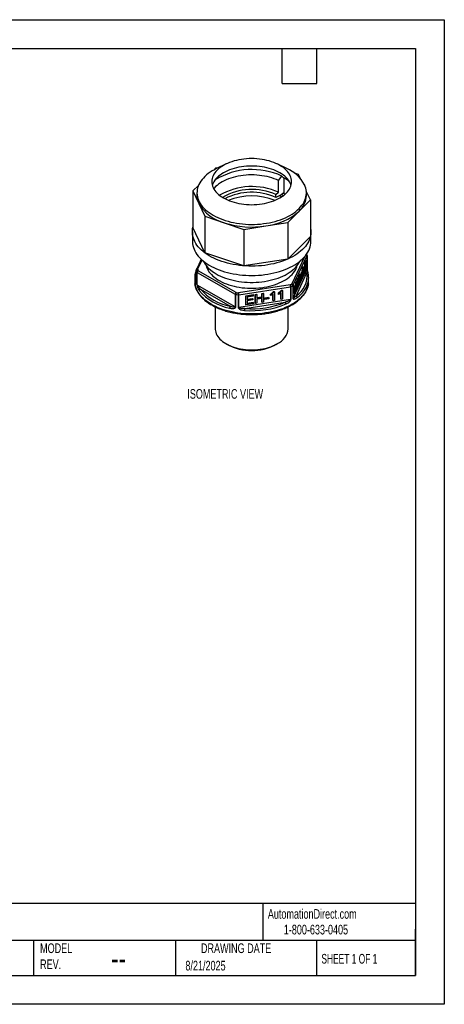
# Model space of a CAD drawing. Header units: millimetres. Extents: x 0 to 279, y 0 to 216.
# Tile 2 of 2: x 186 to 279, y 0 to 216. Entities that reach past the tile are written whole.
import ezdxf

# ---------------------------------------------------------------- set-up
doc = ezdxf.new("R2010")
doc.units = ezdxf.units.MM
doc.layers.add('DIMENSIONS', color=140, linetype='Continuous', lineweight=25)
doc.layers.add('TEXT', color=140, linetype='Continuous', lineweight=25)
doc.styles.add('SLDTEXTSTYLE0', font='TXT', dxfattribs={"width": 0.7})
doc.styles.add('SLDTEXTSTYLE1', font='TXT', dxfattribs={"width": 0.65})

msp = doc.modelspace()

# ---------------------------------------------------------------- linework, layer by layer
at = {"color": 7, "linetype": 'Continuous'}
for p, q in [((0, 215.9), (279.4, 215.9)), ((279.4, 215.9), (279.4, 0)), ((279.4, 0), (0, 0))]:
    msp.add_line(p, q, dxfattribs=at)
for p, q in [((231.52, 184.26), (229.43, 183.24)), ((244.86, 183.24), (242.77, 184.26)), ((229.24, 183.31), (228.89, 182.96)), ((229.74, 183.39), (229.24, 183.31)), ((243.05, 180.63), (243.74, 181.62)), ((244.17, 181.19), (243.74, 181.62)), ((247.45, 181.93), (246.57, 182.22)), ((247.85, 181.07), (247.45, 181.93)), ((225.48, 179.55), (224.27, 178.34)), ((243.05, 178.05), (243.05, 180.63)), ((244.17, 181.19), (244.17, 177.93)), ((224.27, 178.34), (224.27, 170.34)), ((224.27, 178.34), (225.55, 175.57)), ((225.14, 177.94), (225.14, 177.37)), ((242.48, 177.55), (243.05, 178.05)), ((242.48, 176.94), (242.48, 177.55)), ((243.59, 177.53), (242.48, 176.94)), ((244.17, 177.93), (243.59, 177.53)), ((250.02, 176.39), (249.13, 178.32)), ((249.14, 177.37), (249.14, 177.94)), ((225.55, 175.57), (226.84, 172.8)), ((247.54, 173.9), (250.02, 176.39)), ((250.02, 176.39), (250.02, 168.39)), ((226.84, 172.8), (226.84, 164.8)), ((226.84, 172.8), (231.14, 171.37)), ((245.05, 171.42), (247.54, 173.9)), ((231.14, 171.37), (235.45, 169.93)), ((235.45, 169.93), (240.25, 170.67)), ((240.25, 170.67), (245.05, 171.42)), ((245.05, 171.42), (245.05, 163.42)), ((224.14, 169.36), (224.14, 167.32)), ((226.84, 164.8), (224.27, 170.34)), ((235.45, 169.93), (235.45, 161.93)), ((250.14, 167.32), (250.14, 169.36)), ((250.02, 168.39), (245.05, 163.42)), ((235.45, 161.93), (226.84, 164.8)), ((246.25, 157.68), (249.29, 164.21)), ((249.27, 164.37), (249.2, 164.53)), ((249.29, 164.21), (249.29, 163.15)), ((249.3, 162.34), (249.3, 164.26)), ((226.1, 163.37), (225.02, 161.04)), ((225.29, 161.16), (226.25, 163.23)), ((245.05, 163.42), (235.45, 161.93)), ((248.72, 163.91), (245.96, 157.96)), ((248.79, 161.68), (248.84, 162.63)), ((248.84, 162.63), (249.09, 163.18)), ((248.84, 162.63), (249.03, 162.6)), ((248.98, 161.65), (249.03, 162.6)), ((249.03, 162.6), (249.29, 163.15)), ((249.08, 162.52), (249.05, 162.02)), ((249.07, 162.34), (249.15, 162.33)), ((249.29, 162.96), (249.08, 162.52)), ((249.25, 162.44), (249.08, 162.47)), ((249.09, 163.18), (249.29, 163.15)), ((249.09, 162.01), (249.25, 161.99)), ((249.29, 163.15), (249.29, 162.96)), ((249.29, 162.96), (249.29, 162.38)), ((224.99, 160.92), (224.99, 158.14)), ((225, 158.1), (225, 160.88)), ((225.15, 160.56), (225.15, 157.79)), ((225.22, 160.49), (233.51, 155.7)), ((225.22, 157.71), (225.22, 160.49)), ((233.72, 156.07), (225.43, 160.86)), ((248.72, 160.22), (246.25, 154.9)), ((246.87, 155.31), (249.25, 160.44)), ((247.59, 159.97), (247.79, 159.95)), ((247.88, 160.06), (247.68, 160.09)), ((247.84, 160.06), (247.88, 160.13)), ((247.93, 159.86), (247.87, 159.7)), ((247.88, 160.13), (248.07, 160.1)), ((247.92, 159.94), (247.99, 159.93)), ((247.99, 160.11), (248.05, 160.51)), ((247.99, 159.93), (248.07, 160.1)), ((248.12, 159.63), (247.99, 159.93)), ((248.05, 160.51), (248.13, 160.67)), ((248.05, 160.51), (248.25, 160.48)), ((248.07, 160.1), (248.13, 159.95)), ((248.08, 160.08), (248.18, 160.06)), ((248.13, 160.67), (248.32, 160.64)), ((248.18, 160.06), (248.25, 160.48)), ((248.32, 160.64), (248.19, 159.8)), ((248.19, 159.8), (248.33, 159.48)), ((248.22, 160.73), (248.22, 160.92)), ((248.22, 160.92), (248.41, 160.89)), ((248.22, 160.73), (248.41, 160.7)), ((248.25, 160.48), (248.32, 160.64)), ((248.35, 159.97), (248.35, 160.71)), ((248.35, 159.97), (248.54, 159.94)), ((248.37, 161.65), (248.41, 161.74)), ((248.37, 161.65), (248.56, 161.62)), ((248.41, 161.74), (248.61, 161.71)), ((248.41, 160.7), (248.41, 160.89)), ((248.54, 159.94), (248.54, 161.21)), ((248.61, 160.07), (248.54, 159.94)), ((248.56, 161.62), (248.61, 161.71)), ((248.61, 161.71), (248.61, 160.07)), ((248.61, 160.75), (248.68, 160.91)), ((248.61, 160.53), (248.61, 160.75)), ((248.61, 160.75), (248.8, 160.72)), ((248.61, 160.53), (248.8, 160.5)), ((248.62, 160.23), (248.61, 160.28)), ((248.61, 160.28), (248.8, 160.25)), ((248.62, 160.23), (248.82, 160.2)), ((248.68, 160.91), (248.87, 160.88)), ((248.78, 161.31), (248.84, 161.47)), ((248.78, 161.31), (248.97, 161.28)), ((248.79, 161.68), (248.98, 161.65)), ((248.8, 160.72), (248.87, 160.88)), ((248.8, 160.5), (248.8, 160.72)), ((248.84, 160.57), (248.8, 160.5)), ((248.82, 160.2), (248.8, 160.25)), ((248.84, 161.47), (249.04, 161.45)), ((248.84, 161.09), (249.03, 161.06)), ((249.29, 161.44), (248.87, 160.54)), ((248.87, 160.88), (248.87, 160.65)), ((248.97, 161.28), (249.04, 161.45)), ((249.04, 161.76), (248.98, 161.65)), ((249.04, 161.36), (249.14, 161.35)), ((249.29, 161.8), (249.29, 161.44)), ((249.3, 161.48), (249.3, 161.87)), ((224.64, 159.32), (224.64, 158.59)), ((224.69, 158.7), (224.74, 158.42)), ((233.51, 152.93), (225.22, 157.71)), ((245.58, 157.74), (234.25, 155.99)), ((246.25, 154.9), (246.25, 157.68)), ((246.43, 157.46), (246.53, 157.68)), ((246.53, 157.68), (246.72, 157.65)), ((246.62, 157.43), (246.72, 157.65)), ((246.72, 157.65), (246.85, 156.76)), ((246.75, 157.45), (246.83, 158.33)), ((246.83, 158.33), (246.92, 158.53)), ((246.83, 158.33), (247.02, 158.3)), ((246.9, 156.89), (247.02, 158.3)), ((247.05, 158.09), (246.9, 156.4)), ((246.92, 158.53), (247.12, 158.5)), ((247.02, 158.3), (247.12, 158.5)), ((247.05, 156.72), (247.05, 158.09)), ((247.12, 158.5), (247.12, 156.86)), ((247.12, 158.4), (247.25, 158.38)), ((247.12, 158.21), (247.25, 158.19)), ((247.18, 157.45), (247.18, 158.2)), ((247.21, 159.14), (247.25, 159.23)), ((247.21, 159.14), (247.4, 159.11)), ((247.25, 159.23), (247.44, 159.2)), ((247.25, 158.19), (247.25, 158.38)), ((247.38, 157.42), (247.38, 158.7)), ((247.4, 159.11), (247.44, 159.2)), ((247.43, 159.2), (247.46, 159.51)), ((247.44, 159.2), (247.44, 157.56)), ((247.44, 158.69), (247.6, 158.67)), ((247.46, 159.51), (247.66, 159.48)), ((247.49, 158.18), (247.68, 158.15)), ((247.69, 159.39), (247.79, 159.37)), ((247.69, 158.44), (247.78, 158.43)), ((247.88, 159.47), (247.71, 159.5)), ((247.73, 159.04), (247.88, 159.02)), ((247.76, 159.72), (247.87, 159.7)), ((247.92, 159.66), (247.89, 159.75)), ((247.89, 159.45), (247.92, 159.66)), ((247.9, 158.74), (247.98, 158.72)), ((247.92, 159.66), (248.12, 159.63)), ((247.98, 158.72), (248.12, 159.63)), ((248.06, 158.89), (247.98, 158.72)), ((248.16, 159.56), (248.06, 158.89)), ((248.12, 159.33), (248.25, 159.31)), ((248.15, 159.52), (248.18, 159.51)), ((248.18, 159.51), (248.16, 159.56)), ((248.25, 159.31), (248.18, 159.51)), ((248.33, 159.48), (248.25, 159.31)), ((249.64, 158.59), (249.64, 159.32)), ((225.9, 156.83), (232.41, 153.08)), ((233.51, 155.7), (233.51, 152.93)), ((233.64, 152.88), (233.64, 155.66)), ((234.18, 155.58), (234.18, 152.8)), ((234.33, 155.58), (245.65, 157.33)), ((234.33, 152.8), (234.33, 155.58)), ((235.84, 155.36), (237.45, 155.61)), ((235.89, 155.25), (237.5, 155.5)), ((237.45, 155.61), (237.5, 155.5)), ((237.5, 155.5), (237.5, 155.27)), ((237.92, 155.68), (238.21, 155.72)), ((237.92, 153.8), (237.92, 155.68)), ((237.92, 155.68), (237.97, 155.57)), ((237.97, 155.57), (238.26, 155.61)), ((237.97, 153.69), (237.97, 155.57)), ((238.21, 155.72), (238.26, 155.61)), ((238.26, 155.61), (238.26, 154.84)), ((239.36, 155.9), (239.66, 155.95)), ((239.36, 155.13), (239.36, 155.9)), ((239.36, 155.9), (239.41, 155.79)), ((239.41, 155.79), (239.71, 155.84)), ((239.41, 155.02), (239.41, 155.79)), ((239.66, 155.95), (239.71, 155.84)), ((239.71, 155.84), (239.71, 153.96)), ((241.28, 155.51), (241.28, 155.74)), ((241.28, 155.74), (241.33, 155.62)), ((241.28, 155.51), (241.33, 155.4)), ((241.33, 155.4), (241.33, 155.62)), ((241.82, 154.41), (241.82, 155.72)), ((241.87, 154.29), (241.87, 155.76)), ((241.92, 156.31), (242.09, 156.33)), ((241.92, 156.31), (241.97, 156.19)), ((241.97, 156.19), (242.15, 156.22)), ((242.09, 156.33), (242.15, 156.22)), ((242.15, 156.22), (242.15, 154.34)), ((243, 155.78), (243, 156)), ((243, 156), (243.05, 155.89)), ((243, 155.78), (243.05, 155.67)), ((243.05, 155.67), (243.05, 155.89)), ((243.55, 154.67), (243.55, 155.99)), ((243.6, 154.56), (243.6, 156.03)), ((243.64, 156.57), (243.82, 156.6)), ((243.64, 156.57), (243.7, 156.46)), ((243.7, 156.46), (243.87, 156.49)), ((243.82, 156.6), (243.87, 156.49)), ((243.87, 156.49), (243.87, 154.6)), ((245.65, 157.33), (245.65, 154.55)), ((245.78, 154.59), (245.78, 157.37)), ((246.18, 157.6), (246.18, 154.82)), ((246.43, 155.83), (246.43, 157.46)), ((246.43, 157.46), (246.62, 157.43)), ((246.43, 155.83), (246.62, 155.8)), ((246.62, 155.8), (246.62, 157.43)), ((246.69, 155.94), (246.62, 155.8)), ((246.84, 156.26), (246.69, 157.33)), ((246.69, 157.33), (246.69, 155.94)), ((246.69, 156.29), (246.84, 156.26)), ((246.83, 156.91), (246.9, 156.89)), ((246.9, 156.4), (246.84, 156.26)), ((246.93, 156.74), (247.05, 156.72)), ((247.12, 156.86), (247.05, 156.72)), ((247.18, 157.45), (247.38, 157.42)), ((247.44, 157.56), (247.38, 157.42)), ((245.65, 154.55), (234.33, 152.8)), ((235.63, 152.58), (244.51, 153.95)), ((235.84, 153.48), (235.84, 155.36)), ((235.84, 155.36), (235.89, 155.25)), ((235.84, 153.48), (235.89, 153.37)), ((235.89, 153.37), (235.89, 155.25)), ((237.55, 153.63), (235.89, 153.37)), ((237.5, 155.27), (236.19, 155.07)), ((236.19, 155.07), (236.19, 154.5)), ((236.19, 154.62), (237.36, 154.8)), ((236.19, 154.5), (237.42, 154.69)), ((237.42, 154.46), (236.19, 154.27)), ((236.19, 154.27), (236.19, 153.64)), ((236.19, 153.76), (237.5, 153.96)), ((236.19, 153.64), (237.55, 153.85)), ((237.36, 154.8), (237.42, 154.69)), ((237.42, 154.69), (237.42, 154.46)), ((237.5, 153.96), (237.55, 153.85)), ((237.55, 153.85), (237.55, 153.63)), ((237.92, 153.8), (237.97, 153.69)), ((238.26, 153.74), (237.97, 153.69)), ((238.26, 154.96), (239.36, 155.13)), ((238.26, 154.84), (239.41, 155.02)), ((239.41, 154.8), (238.26, 154.62)), ((238.26, 154.62), (238.26, 153.74)), ((239.36, 155.13), (239.41, 155.02)), ((239.36, 154.02), (239.36, 154.79)), ((239.36, 154.02), (239.41, 153.91)), ((239.41, 153.91), (239.41, 154.8)), ((239.71, 153.96), (239.41, 153.91)), ((240, 154.92), (240.84, 155.05)), ((240, 154.69), (240, 154.92)), ((240, 154.92), (240.05, 154.81)), ((240, 154.69), (240.05, 154.58)), ((240.05, 154.81), (240.89, 154.94)), ((240.05, 154.58), (240.05, 154.81)), ((240.89, 154.71), (240.05, 154.58)), ((240.84, 155.05), (240.89, 154.94)), ((240.89, 154.94), (240.89, 154.71)), ((241.82, 154.41), (241.87, 154.29)), ((242.15, 154.34), (241.87, 154.29)), ((243.55, 154.67), (243.6, 154.56)), ((243.87, 154.6), (243.6, 154.56)), ((229.14, 152.94), (229.14, 148.13)), ((245.14, 148.13), (245.14, 152.93)), ((231.49, 144.87), (231.84, 144.66)), ((242.45, 144.66), (242.8, 144.87))]:
    msp.add_line(p, q)
at = {"flags": 128}
for points in [[(245.6, 181.69), (245.43, 182.01), (245.23, 182.32), (244.99, 182.62), (244.72, 182.91), (244.42, 183.19), (244.09, 183.46), (243.72, 183.72), (243.33, 183.96), (242.91, 184.19), (242.47, 184.39), (242.01, 184.59), (241.52, 184.76), (241.01, 184.92), (240.49, 185.05), (239.96, 185.17), (239.41, 185.27), (238.85, 185.34), (238.29, 185.4), (237.72, 185.43), (237.14, 185.44), (236.57, 185.43), (236, 185.4), (235.44, 185.34), (234.88, 185.27), (234.33, 185.17), (233.8, 185.05), (233.27, 184.92), (232.77, 184.76), (232.28, 184.59), (231.82, 184.39), (231.38, 184.19), (230.96, 183.96), (230.57, 183.72), (230.2, 183.46), (229.87, 183.19), (229.57, 182.91), (229.3, 182.62), (229.06, 182.32), (228.86, 182.01), (228.69, 181.69), (228.56, 181.37), (228.47, 181.05), (228.41, 180.72), (228.39, 180.39), (228.41, 180.06), (228.47, 179.73), (228.56, 179.4), (228.69, 179.08), (228.86, 178.76), (229.06, 178.45), (229.3, 178.15), (229.57, 177.86), (229.87, 177.58), (230.2, 177.31), (230.57, 177.06), (230.96, 176.82), (231.38, 176.59), (231.82, 176.38), (232.28, 176.19), (232.77, 176.01), (233.27, 175.86), (233.8, 175.72), (234.33, 175.6), (234.88, 175.51), (235.44, 175.43), (236, 175.38), (236.57, 175.35), (237.14, 175.34), (237.72, 175.35), (238.29, 175.38), (238.85, 175.43), (239.41, 175.51), (239.96, 175.6), (240.49, 175.72), (241.01, 175.86), (241.52, 176.01), (242.01, 176.19), (242.47, 176.38), (242.91, 176.59), (243.33, 176.82), (243.72, 177.06), (244.09, 177.31), (244.42, 177.58), (244.72, 177.86), (244.99, 178.15), (245.23, 178.45), (245.43, 178.76), (245.6, 179.08), (245.73, 179.4), (245.82, 179.73), (245.88, 180.06), (245.89, 180.39), (245.88, 180.72), (245.82, 181.05), (245.73, 181.37), (245.6, 181.69)], [(245.6, 180.06), (245.43, 180.38), (245.23, 180.69), (244.99, 180.99), (244.72, 181.28), (244.42, 181.56), (244.09, 181.83), (243.72, 182.08), (243.33, 182.33), (242.91, 182.55), (242.47, 182.76), (242.01, 182.95), (241.52, 183.13), (241.01, 183.28), (240.49, 183.42), (239.96, 183.54), (239.41, 183.63), (238.85, 183.71), (238.29, 183.76), (237.72, 183.79), (237.14, 183.81), (236.57, 183.79), (236, 183.76), (235.44, 183.71), (234.88, 183.63), (234.33, 183.54), (233.8, 183.42), (233.27, 183.28), (232.77, 183.13), (232.28, 182.95), (231.82, 182.76), (231.38, 182.55), (230.96, 182.33), (230.57, 182.08), (230.2, 181.83), (229.87, 181.56), (229.57, 181.28), (229.3, 180.99), (229.06, 180.69), (228.86, 180.38), (228.69, 180.06), (228.56, 179.74), (228.51, 179.57)], [(229.43, 183.24), (228.98, 183.01), (228.5, 182.74), (228.05, 182.46), (227.63, 182.16), (227.24, 181.85), (226.88, 181.53), (226.55, 181.19), (226.25, 180.85), (225.99, 180.49), (225.76, 180.13), (225.57, 179.76), (225.41, 179.39), (225.29, 179.01), (225.2, 178.63), (225.16, 178.24), (225.15, 177.86), (225.17, 177.47), (225.24, 177.09), (225.34, 176.71), (225.47, 176.33), (225.64, 175.96), (225.85, 175.59), (226.1, 175.23), (226.37, 174.88), (226.68, 174.54), (227.03, 174.21), (227.4, 173.89), (227.81, 173.59), (228.24, 173.3), (228.7, 173.02), (229.19, 172.75), (229.7, 172.51), (230.23, 172.28), (230.79, 172.06), (231.36, 171.87), (231.96, 171.69), (232.57, 171.53), (233.19, 171.4), (233.82, 171.28), (234.47, 171.18), (235.13, 171.11), (235.79, 171.05), (236.45, 171.02), (237.12, 171.01), (237.78, 171.02), (238.45, 171.05), (239.11, 171.1), (239.76, 171.18), (240.41, 171.27), (241.05, 171.39), (241.67, 171.52), (242.28, 171.68), (242.88, 171.85), (243.46, 172.05), (244.01, 172.26), (244.55, 172.49), (245.06, 172.73), (245.55, 172.99), (246.01, 173.27), (246.45, 173.56), (246.86, 173.87), (247.23, 174.19), (247.58, 174.52), (247.89, 174.86), (248.17, 175.21), (248.42, 175.56), (248.63, 175.93), (248.8, 176.3), (248.94, 176.68), (249.05, 177.06), (249.11, 177.44), (249.14, 177.83), (249.14, 178.21), (249.09, 178.59), (249.01, 178.98), (248.89, 179.36), (248.74, 179.73), (248.74, 179.73)], [(243.05, 180.63), (242.58, 180.84), (242.1, 181.03), (241.59, 181.21), (241.07, 181.36), (240.52, 181.49), (239.97, 181.61), (239.4, 181.7), (238.83, 181.77), (238.25, 181.82), (237.66, 181.85), (237.07, 181.86), (236.48, 181.85), (235.9, 181.81), (235.31, 181.76), (234.74, 181.68), (234.18, 181.58), (233.63, 181.46), (233.09, 181.32), (232.57, 181.16), (232.07, 180.99), (231.58, 180.79), (231.13, 180.58), (230.69, 180.35), (230.28, 180.1), (229.9, 179.84), (229.55, 179.57), (229.23, 179.29), (228.94, 178.99), (228.81, 178.84)], [(245.78, 179.57), (245.73, 179.74), (245.6, 180.06)], [(243.7, 177.04), (243.25, 177.27), (243.17, 177.3)], [(244.06, 177.29), (243.88, 177.39), (243.59, 177.53)], [(243.65, 177.57), (244.06, 177.36), (244.12, 177.33)], [(244.1, 177.88), (244.24, 177.81), (244.52, 177.67)], [(250.02, 170.39), (250.08, 170.12), (250.13, 169.72), (250.14, 169.31), (250.12, 168.91), (250.06, 168.51), (249.96, 168.11), (249.83, 167.72), (249.66, 167.32), (249.45, 166.94), (249.2, 166.56), (248.93, 166.19), (248.62, 165.83), (248.27, 165.48), (247.89, 165.14), (247.49, 164.82), (247.05, 164.5), (246.58, 164.2), (246.09, 163.92), (245.57, 163.65), (245.02, 163.39), (244.46, 163.16), (243.87, 162.94), (243.26, 162.74), (242.64, 162.56), (242, 162.4), (241.34, 162.26), (240.68, 162.14), (240, 162.04), (239.32, 161.96), (238.63, 161.91), (237.93, 161.87), (237.23, 161.86), (236.53, 161.87), (235.84, 161.9), (235.15, 161.95), (234.46, 162.02), (233.78, 162.12), (233.11, 162.23), (232.45, 162.37), (231.81, 162.52), (231.18, 162.7), (230.57, 162.89), (229.98, 163.1), (229.41, 163.33), (228.86, 163.58), (228.33, 163.85), (227.83, 164.13), (227.36, 164.43), (226.91, 164.74), (226.5, 165.06), (226.11, 165.4), (225.76, 165.74), (225.44, 166.1), (225.15, 166.47), (224.9, 166.84), (224.68, 167.23), (224.5, 167.62), (224.36, 168.01), (224.25, 168.41), (224.18, 168.81), (224.15, 169.21), (224.15, 169.62), (224.19, 170.02), (224.27, 170.39)], [(224.14, 167.32), (224.15, 167.17), (224.18, 166.77), (224.25, 166.37), (224.36, 165.97), (224.5, 165.58), (224.68, 165.19), (224.9, 164.8), (225.15, 164.43), (225.44, 164.06), (225.76, 163.7), (226.11, 163.35), (226.5, 163.02), (226.91, 162.69), (227.36, 162.38), (227.83, 162.09), (228.33, 161.81), (228.86, 161.54), (229.41, 161.29), (229.98, 161.06), (230.57, 160.85), (231.18, 160.65), (231.81, 160.48), (232.45, 160.32), (233.11, 160.19), (233.78, 160.07), (234.46, 159.98), (235.15, 159.91), (235.84, 159.86), (236.53, 159.83), (237.23, 159.82), (237.93, 159.83), (238.63, 159.87), (239.32, 159.92), (240, 160), (240.68, 160.1), (241.34, 160.22), (242, 160.36), (242.64, 160.52), (243.26, 160.7), (243.87, 160.9), (244.46, 161.12), (245.02, 161.35), (245.57, 161.61), (246.09, 161.88), (246.58, 162.16), (247.05, 162.46), (247.49, 162.77), (247.89, 163.1), (248.27, 163.44), (248.62, 163.79), (248.93, 164.15), (249.2, 164.52), (249.45, 164.9), (249.66, 165.28), (249.83, 165.67), (249.96, 166.07), (250.06, 166.47), (250.12, 166.87), (250.14, 167.27), (250.14, 167.32)], [(226.53, 162.99), (226.7, 162.66), (226.92, 162.32), (227.18, 161.98), (227.46, 161.65), (227.78, 161.33), (228.13, 161.02), (228.52, 160.72), (228.93, 160.44), (229.37, 160.17), (229.83, 159.92), (230.32, 159.68), (230.84, 159.46), (231.37, 159.26), (231.92, 159.07), (232.5, 158.91), (233.08, 158.76), (233.68, 158.63), (234.3, 158.53), (234.92, 158.44), (235.55, 158.38), (236.19, 158.34), (236.82, 158.31), (237.46, 158.31), (238.1, 158.34), (238.74, 158.38), (239.37, 158.44), (239.99, 158.53), (240.6, 158.63), (241.21, 158.76), (241.79, 158.91), (242.37, 159.07), (242.92, 159.26), (243.45, 159.46), (243.97, 159.68), (244.46, 159.92), (244.92, 160.17), (245.36, 160.44), (245.77, 160.72), (246.16, 161.02), (246.51, 161.33), (246.83, 161.65), (247.11, 161.98), (247.37, 162.32), (247.59, 162.66), (247.76, 162.99)], [(227.14, 162.02), (227.25, 161.67), (227.39, 161.32)], [(227.39, 161.32), (227.57, 160.98), (227.78, 160.65), (228.03, 160.32), (228.31, 160.01), (228.62, 159.7), (228.97, 159.41), (229.35, 159.13), (229.75, 158.86), (230.19, 158.61), (230.65, 158.37), (231.13, 158.15), (231.64, 157.95), (232.16, 157.76), (232.71, 157.59), (233.27, 157.45), (233.84, 157.32), (234.43, 157.22), (235.03, 157.13), (235.64, 157.07), (236.25, 157.02), (236.86, 157), (237.48, 157), (238.09, 157.03), (238.7, 157.07), (239.31, 157.14), (239.91, 157.22), (240.49, 157.33), (241.07, 157.46), (241.63, 157.61), (242.17, 157.77), (242.7, 157.96), (243.2, 158.17), (243.68, 158.39), (244.14, 158.63), (244.57, 158.88), (244.97, 159.15), (245.35, 159.43), (245.69, 159.73), (246.01, 160.03), (246.28, 160.35), (246.53, 160.68), (246.74, 161.01), (246.91, 161.35), (247.05, 161.7), (247.15, 162.02)], [(249.54, 160.28), (249.54, 160.27), (249.54, 160.26)], [(249.6, 157.97), (249.55, 157.72), (249.45, 157.33), (249.32, 156.94), (249.14, 156.56), (248.93, 156.18), (248.69, 155.82), (248.41, 155.46), (248.1, 155.11), (247.75, 154.77), (247.37, 154.44), (246.97, 154.12), (246.53, 153.82), (246.06, 153.53), (245.57, 153.26), (245.06, 153), (244.52, 152.76), (243.95, 152.53), (243.37, 152.33), (242.77, 152.14), (242.15, 151.97), (241.52, 151.83), (240.87, 151.7), (240.21, 151.59), (239.55, 151.5), (238.88, 151.44), (238.2, 151.4), (237.51, 151.37), (236.83, 151.37), (236.15, 151.39), (235.47, 151.43), (234.8, 151.5), (234.13, 151.58), (233.47, 151.69), (232.83, 151.81), (232.19, 151.96), (231.57, 152.13), (230.97, 152.31), (230.38, 152.52), (229.82, 152.74), (229.28, 152.98), (228.76, 153.23), (228.27, 153.51), (227.8, 153.79), (227.36, 154.1), (226.95, 154.41), (226.57, 154.74), (226.22, 155.08), (225.91, 155.43), (225.62, 155.79), (225.38, 156.15), (225.16, 156.53), (224.99, 156.91), (224.85, 157.29), (224.74, 157.68), (224.69, 158)], [(229.14, 148.13), (229.15, 147.98), (229.19, 147.66), (229.26, 147.35), (229.37, 147.04), (229.52, 146.74), (229.7, 146.44), (229.92, 146.15), (230.17, 145.87), (230.46, 145.6), (230.77, 145.34), (231.12, 145.1), (231.49, 144.87), (231.89, 144.65), (232.31, 144.45), (232.76, 144.27), (233.22, 144.11), (233.71, 143.96), (234.21, 143.84), (234.72, 143.73), (235.25, 143.65), (235.79, 143.58), (236.33, 143.54), (236.87, 143.52), (237.42, 143.52), (237.96, 143.54), (238.5, 143.58), (239.04, 143.65), (239.57, 143.73), (240.08, 143.84), (240.58, 143.96), (241.07, 144.11), (241.53, 144.27), (241.98, 144.45), (242.4, 144.65), (242.8, 144.87)]]:
    msp.add_lwpolyline(points, dxfattribs=at)
for centre, radius, start, end in [((237.21, 167.43), 15.62, 65.3073, 121.0462), ((241.69, 175.85), 8.04, 28.8358, 66.7876), ((237.2, 165.23), 14.09, 65.4714, 120.2957), ((239.61, 171.62), 10.6, 57.4236, 64.5636), ((229.39, 177.39), 4.25, 180.3404, 205.3532), ((237.2, 165.98), 12.71, 65.4785, 120.485), ((237.17, 165.12), 12.95, 65.821, 117.1337), ((237.14, 163.13), 14.12, 68.7103, 111.2897), ((244.23, 177.54), 4.92, 312.2699, 357.9332), ((233.41, 180.19), 9.11, 210.4569, 255.6321), ((238.78, 183.84), 13.25, 276.3933, 311.3904), ((237.16, 190.24), 19.81, 252.3258, 278.9818), ((248.99, 164.19), 0.293, 3.7621, 58.2213), ((249.09, 164.29), 0.205, 23.6134, 64.6796), ((249, 164.26), 0.3, 0, 22.9111), ((249.19, 164.26), 0.105, 334.5495, 359.7569), ((228.83, 159.32), 4.19, 171.2827, 188.4726), ((229.03, 159.57), 4.09, 171.2431, 188.7569), ((225.29, 160.92), 0.3, 155.1015, 180), ((225.1, 160.92), 0.105, 180.2405, 203.2888), ((225.32, 160.84), 0.321, 95.0283, 173.8928), ((229.64, 162.84), 5.03, 202.9305, 206.8664), ((225.24, 160.92), 0.249, 76.8847, 150.2353), ((225.48, 160.53), 0.33, 97.0297, 174.0694), ((225.31, 160.65), 0.188, 209.3477, 242.1367), ((225.68, 160.47), 0.461, 122.6055, 177.3945), ((229.82, 163.08), 4.91, 202.9305, 206.8664), ((244.13, 159.7), 5.17, 301.9703, 8.2328), ((249.29, 160.18), 0.266, 22.993, 99.1633), ((249.19, 161.48), 0.105, 334.5495, 359.7569), ((245.46, 159.32), 4.19, 351.2827, 8.4726), ((228.84, 158.59), 4.19, 180.0123, 188.056), ((225.03, 158.39), 0.293, 98.0874, 174.0251), ((225.1, 158.14), 0.105, 180.2405, 203.2888), ((225.31, 157.88), 0.188, 209.3477, 242.1367), ((240.02, 167.81), 11.5, 298.8815, 301.1131), ((244.51, 157.33), 1.14, 0.1059, 21.2272), ((245.31, 157.35), 0.47, 2.443, 56.0609), ((245.73, 157.58), 0.452, 2.7701, 58.7092), ((245.93, 157.64), 0.326, 6.0231, 83.9752), ((246.09, 157.76), 0.181, 298.929, 332.5623), ((243.86, 159.82), 5.84, 303.7231, 348.7725), ((245.45, 158.59), 4.19, 351.539, 359.9883), ((225.98, 156.49), 0.353, 102.2987, 174.6573), ((234.42, 164.05), 11.57, 220.5882, 259.4171), ((234.48, 164.18), 11.3, 220.5882, 259.4171), ((233.97, 155.68), 0.461, 122.6055, 177.3945), ((233.7, 156.04), 0.386, 241.0383, 261.1995), ((234.7, 155.66), 1.06, 157.0141, 179.8567), ((237, 175.6), 20.22, 260.4284, 261.9856), ((237, 175.53), 19.73, 260.4284, 261.9856), ((235.43, 155.57), 1.25, 160.5456, 179.9255), ((234.25, 156.08), 0.513, 262.0402, 278.7036), ((233.19, 155.58), 1.14, 0.1059, 21.2272), ((245.6, 157.72), 0.395, 278.0639, 297.9132), ((240.09, 167.69), 11.78, 298.8815, 301.1131), ((237.22, 171.72), 19.63, 265.2217, 292.3644), ((237.22, 171.67), 19.16, 265.2217, 292.3644), ((244.17, 153.55), 0.528, 1.6641, 48.9615), ((245.6, 154.94), 0.395, 278.0639, 297.9132), ((246.09, 154.98), 0.181, 298.929, 332.5623), ((246.7, 154.94), 0.414, 3.6254, 65.1293), ((233.07, 152.67), 0.781, 148.3007, 179.5648), ((233.7, 153.27), 0.386, 241.0383, 261.1995), ((234.25, 153.31), 0.513, 262.0402, 278.7036), ((237.93, 152.16), 2.34, 169.7614, 180.0063), ((241.17, 148.51), 3.99, 294.1357, 354.5442), ((237.14, 154.86), 11.5, 242.5224, 297.4722)]:
    msp.add_arc(centre, radius, start, end)
for points, knots in [([(249.13, 162.12), (249.11, 162.08), (249.1, 162.02), (249.06, 161.89), (249.05, 161.82), (249.04, 161.76)], [0, 0, 0, 0, 0.5, 0.5, 1, 1, 1, 1]), ([(249.25, 161.99), (249.25, 162.1), (249.23, 162.17), (249.19, 162.22), (249.17, 162.19), (249.13, 162.12)], [0, 0, 0, 0, 0.5, 0.5, 1, 1, 1, 1]), ([(249.14, 161.35), (249.17, 161.42), (249.19, 161.51), (249.23, 161.75), (249.25, 161.87), (249.25, 161.99)], [0, 0, 0, 0, 0.5, 0.5, 1, 1, 1, 1]), ([(249.15, 162.33), (249.2, 162.43), (249.23, 162.46), (249.3, 162.4), (249.31, 162.31), (249.31, 162.15)], [0, 0, 0, 0, 0.5, 0.5, 1, 1, 1, 1]), ([(225.36, 161.77), (225.32, 161.71), (225.22, 161.54), (225.07, 161.24), (224.92, 160.87), (224.8, 160.49), (224.73, 160.19), (224.7, 160.03), (224.7, 159.99)], [0, 0, 0, 0, 0.092632, 0.303738, 0.514164, 0.723877, 0.932904, 1, 1, 1, 1]), ([(247.59, 159.97), (247.61, 160.02), (247.65, 160.09), (247.67, 160.08), (247.68, 160.07)], [0, 0, 0, 0, 0.651739, 1, 1, 1, 1]), ([(247.83, 159.82), (247.83, 159.83), (247.81, 159.83), (247.79, 159.79), (247.78, 159.77)], [0, 0, 0, 0, 0.417128, 1, 1, 1, 1]), ([(247.79, 159.95), (247.83, 160.03), (247.86, 160.07), (247.91, 160.04), (247.93, 159.97), (247.93, 159.86)], [0, 0, 0, 0, 0.5, 0.5, 1, 1, 1, 1]), ([(248.22, 160.92), (248.26, 161.05), (248.29, 161.18), (248.34, 161.45), (248.36, 161.56), (248.37, 161.65)], [0, 0, 0, 0, 0.5, 0.5, 1, 1, 1, 1]), ([(248.41, 160.89), (248.45, 161.02), (248.48, 161.15), (248.53, 161.42), (248.55, 161.53), (248.56, 161.62)], [0, 0, 0, 0, 0.5, 0.5, 1, 1, 1, 1]), ([(248.54, 161.21), (248.53, 161.13), (248.51, 161.04), (248.46, 160.85), (248.43, 160.76), (248.41, 160.7)], [0, 0, 0, 0, 0.5, 0.5, 1, 1, 1, 1]), ([(248.61, 160.28), (248.61, 160.31), (248.63, 160.36), (248.64, 160.44), (248.64, 160.5), (248.64, 160.52), (248.64, 160.52)], [0, 0, 0, 0, 0.344894, 0.673705, 0.983252, 1, 1, 1, 1]), ([(248.84, 161.1), (248.83, 161.1), (248.81, 161.09), (248.79, 161.17), (248.78, 161.26), (248.78, 161.31)], [0, 0, 0, 0, 0.208219, 0.591558, 1, 1, 1, 1]), ([(248.8, 160.25), (248.81, 160.3), (248.82, 160.35), (248.83, 160.44), (248.84, 160.5), (248.84, 160.57)], [0, 0, 0, 0, 0.5, 0.5, 1, 1, 1, 1]), ([(248.97, 161.46), (248.98, 161.47), (249, 161.54), (249.02, 161.65), (249.03, 161.73), (249.03, 161.74)], [0, 0, 0, 0, 0.264373, 0.865611, 1, 1, 1, 1]), ([(249.14, 161.19), (249.09, 161.09), (249.05, 161.04), (248.99, 161.08), (248.97, 161.16), (248.97, 161.28)], [0, 0, 0, 0, 0.5, 0.5, 1, 1, 1, 1]), ([(249.04, 161.45), (249.04, 161.35), (249.05, 161.3), (249.09, 161.27), (249.11, 161.3), (249.14, 161.35)], [0, 0, 0, 0, 0.5, 0.5, 1, 1, 1, 1]), ([(249.29, 161.44), (249.29, 161.41), (249.29, 161.37), (249.29, 161.28), (249.29, 161.23), (249.29, 161.1), (249.29, 161.01), (249.28, 160.75), (249.27, 160.59), (249.25, 160.44)], [0, 0, 0, 0, 0.125, 0.125, 0.25, 0.25, 0.5, 0.5, 1, 1, 1, 1]), ([(249.54, 160.28), (249.51, 160.38), (249.47, 160.56), (249.41, 160.83), (249.36, 161.05), (249.33, 161.21), (249.31, 161.34), (249.3, 161.43), (249.3, 161.46), (249.3, 161.48)], [0, 0, 0, 0, 0.31395, 0.589988, 0.71276, 0.823533, 0.919533, 0.961525, 1, 1, 1, 1]), ([(249.59, 159.97), (249.59, 160), (249.58, 160.1), (249.56, 160.19), (249.54, 160.26)], [0, 0, 0, 0, 0.319597, 1, 1, 1, 1]), ([(224.69, 157.97), (224.69, 157.95), (224.71, 157.8), (224.77, 157.53), (224.88, 157.15), (225.02, 156.78), (225.19, 156.41), (225.4, 156.05), (225.64, 155.7), (225.91, 155.35), (226.21, 155.01), (226.54, 154.68), (226.9, 154.36), (227.28, 154.05), (227.7, 153.76), (228.13, 153.48), (228.6, 153.21), (229.08, 152.96), (229.59, 152.72), (230.12, 152.5), (230.66, 152.3), (231.22, 152.11), (231.8, 151.94), (232.39, 151.79), (233, 151.65), (233.62, 151.54), (234.24, 151.44), (234.87, 151.36), (235.51, 151.3), (236.16, 151.26), (236.8, 151.24), (237.45, 151.24), (238.1, 151.26), (238.74, 151.3), (239.38, 151.36), (240.01, 151.43), (240.64, 151.53), (241.25, 151.64), (241.86, 151.78), (242.45, 151.93), (243.03, 152.1), (243.6, 152.29), (244.14, 152.49), (244.67, 152.71), (245.18, 152.95), (245.59, 153.16), (245.84, 153.3), (245.92, 153.35)], [0, 0, 0, 0, 0.003684, 0.026091, 0.048534, 0.071032, 0.093597, 0.116236, 0.138946, 0.161723, 0.184557, 0.207437, 0.230352, 0.253293, 0.276251, 0.299217, 0.322188, 0.345156, 0.368121, 0.391081, 0.414034, 0.43698, 0.45992, 0.482853, 0.50578, 0.528701, 0.551618, 0.574531, 0.59744, 0.620348, 0.643254, 0.666159, 0.689065, 0.711971, 0.734879, 0.75779, 0.780704, 0.803623, 0.826547, 0.849477, 0.872413, 0.895357, 0.918309, 0.94127, 0.964238, 0.987215, 1, 1, 1, 1]), ([(224.74, 158.42), (224.78, 158.26), (224.82, 158.12), (224.9, 157.98), (224.93, 157.95), (224.96, 157.95), (224.98, 157.96), (224.99, 158), (225, 158.04), (225, 158.1)], [0, 0, 0, 0, 0.5, 0.5, 0.75, 0.75, 0.875, 0.875, 1, 1, 1, 1]), ([(225.15, 157.79), (225.15, 157.73), (225.15, 157.66), (225.18, 157.53), (225.19, 157.46), (225.24, 157.27), (225.29, 157.15), (225.42, 156.84), (225.52, 156.67), (225.63, 156.52)], [0, 0, 0, 0, 0.125, 0.125, 0.25, 0.25, 0.5, 0.5, 1, 1, 1, 1]), ([(225.9, 156.83), (225.76, 156.95), (225.62, 157.09), (225.43, 157.32), (225.37, 157.4), (225.29, 157.52), (225.27, 157.56), (225.23, 157.65), (225.22, 157.68), (225.22, 157.71)], [0, 0, 0, 0, 0.5, 0.5, 0.75, 0.75, 0.875, 0.875, 1, 1, 1, 1]), ([(245.92, 153.35), (246, 153.39), (246.24, 153.53), (246.6, 153.77), (247.02, 154.06), (247.4, 154.37), (247.76, 154.69), (248.09, 155.02), (248.39, 155.36), (248.66, 155.71), (248.9, 156.07), (249.11, 156.43), (249.28, 156.81), (249.42, 157.18), (249.53, 157.56), (249.58, 157.81), (249.6, 157.94)], [0, 0, 0, 0, 0.039227, 0.113628, 0.18805, 0.262464, 0.336853, 0.411192, 0.485452, 0.559597, 0.633591, 0.707394, 0.780976, 0.854314, 0.927404, 1, 1, 1, 1]), ([(247.08, 158.5), (247.09, 158.54), (247.12, 158.65), (247.16, 158.87), (247.19, 159.04), (247.21, 159.14)], [0, 0, 0, 0, 0.210666, 0.557505, 1, 1, 1, 1]), ([(247.25, 158.38), (247.28, 158.51), (247.32, 158.64), (247.37, 158.9), (247.39, 159.02), (247.4, 159.11)], [0, 0, 0, 0, 0.5, 0.5, 1, 1, 1, 1]), ([(247.38, 158.7), (247.36, 158.62), (247.34, 158.53), (247.29, 158.33), (247.27, 158.25), (247.25, 158.19)], [0, 0, 0, 0, 0.5, 0.5, 1, 1, 1, 1]), ([(247.49, 158.18), (247.49, 158.18), (247.47, 158.17), (247.45, 158.19), (247.44, 158.25), (247.44, 158.26)], [0, 0, 0, 0, 0.028646, 0.786395, 1, 1, 1, 1]), ([(247.78, 158.27), (247.73, 158.15), (247.68, 158.12), (247.62, 158.22), (247.6, 158.39), (247.6, 158.67)], [0, 0, 0, 0, 0.5, 0.5, 1, 1, 1, 1]), ([(247.73, 159.6), (247.71, 159.52), (247.69, 159.41), (247.67, 159.19), (247.66, 159.05), (247.66, 158.88)], [0, 0, 0, 0, 0.5, 0.5, 1, 1, 1, 1]), ([(247.66, 158.88), (247.68, 158.99), (247.7, 159.08), (247.74, 159.25), (247.76, 159.32), (247.79, 159.37)], [0, 0, 0, 0, 0.5, 0.5, 1, 1, 1, 1]), ([(247.67, 158.59), (247.67, 158.7), (247.68, 158.8), (247.72, 159.02), (247.75, 159.11), (247.78, 159.17)], [0, 0, 0, 0, 0.5, 0.5, 1, 1, 1, 1]), ([(247.78, 158.43), (247.76, 158.4), (247.74, 158.36), (247.71, 158.36), (247.69, 158.39), (247.68, 158.45), (247.67, 158.54), (247.67, 158.59)], [0, 0, 0, 0, 0.25, 0.5, 0.5, 0.75, 1, 1, 1, 1]), ([(247.78, 159.17), (247.8, 159.23), (247.83, 159.25), (247.87, 159.2), (247.88, 159.13), (247.88, 159.02)], [0, 0, 0, 0, 0.5, 0.5, 1, 1, 1, 1]), ([(247.94, 159.17), (247.94, 159.1), (247.93, 158.93), (247.91, 158.75), (247.88, 158.59), (247.85, 158.43), (247.8, 158.32), (247.78, 158.27)], [0, 0, 0, 0, 0.25, 0.5, 0.5, 0.75, 1, 1, 1, 1]), ([(247.88, 159.02), (247.88, 158.9), (247.87, 158.79), (247.83, 158.57), (247.81, 158.48), (247.78, 158.43)], [0, 0, 0, 0, 0.5, 0.5, 1, 1, 1, 1]), ([(247.79, 159.37), (247.83, 159.46), (247.87, 159.49), (247.93, 159.42), (247.94, 159.33), (247.94, 159.17)], [0, 0, 0, 0, 0.5, 0.5, 1, 1, 1, 1]), ([(245.65, 154.55), (245.65, 154.52), (245.63, 154.49), (245.57, 154.42), (245.53, 154.39), (245.4, 154.3), (245.29, 154.24), (244.97, 154.1), (244.74, 154.02), (244.51, 153.95)], [0, 0, 0, 0, 0.125, 0.125, 0.25, 0.25, 0.5, 0.5, 1, 1, 1, 1]), ([(244.69, 153.57), (244.92, 153.67), (245.14, 153.79), (245.44, 154.03), (245.54, 154.13), (245.67, 154.29), (245.7, 154.35), (245.76, 154.47), (245.78, 154.54), (245.78, 154.59)], [0, 0, 0, 0, 0.5, 0.5, 0.75, 0.75, 0.875, 0.875, 1, 1, 1, 1]), ([(246.18, 154.82), (246.18, 154.77), (246.2, 154.72), (246.25, 154.67), (246.29, 154.65), (246.41, 154.63), (246.5, 154.64), (246.76, 154.73), (246.94, 154.83), (247.11, 154.96)], [0, 0, 0, 0, 0.125, 0.125, 0.25, 0.25, 0.5, 0.5, 1, 1, 1, 1]), ([(246.87, 155.31), (246.75, 155.18), (246.63, 155.06), (246.46, 154.92), (246.4, 154.88), (246.32, 154.85), (246.3, 154.85), (246.27, 154.86), (246.25, 154.87), (246.25, 154.9)], [0, 0, 0, 0, 0.5, 0.5, 0.75, 0.75, 0.875, 0.875, 1, 1, 1, 1]), ([(232.29, 152.67), (232.55, 152.61), (232.81, 152.57), (233.19, 152.59), (233.32, 152.6), (233.48, 152.67), (233.54, 152.7), (233.61, 152.78), (233.64, 152.83), (233.64, 152.88)], [0, 0, 0, 0, 0.5, 0.5, 0.75, 0.75, 0.875, 0.875, 1, 1, 1, 1]), ([(233.51, 152.93), (233.51, 152.9), (233.49, 152.88), (233.43, 152.85), (233.39, 152.85), (233.25, 152.85), (233.15, 152.86), (232.84, 152.92), (232.62, 152.99), (232.41, 153.08)], [0, 0, 0, 0, 0.125, 0.125, 0.25, 0.25, 0.5, 0.5, 1, 1, 1, 1]), ([(234.18, 152.8), (234.18, 152.74), (234.21, 152.69), (234.29, 152.58), (234.34, 152.54), (234.51, 152.42), (234.64, 152.36), (235.03, 152.23), (235.31, 152.18), (235.59, 152.16)], [0, 0, 0, 0, 0.125, 0.125, 0.25, 0.25, 0.5, 0.5, 1, 1, 1, 1]), ([(235.63, 152.58), (235.37, 152.57), (235.11, 152.57), (234.75, 152.61), (234.63, 152.63), (234.47, 152.68), (234.43, 152.7), (234.35, 152.75), (234.33, 152.77), (234.33, 152.8)], [0, 0, 0, 0, 0.5, 0.5, 0.75, 0.75, 0.875, 0.875, 1, 1, 1, 1])]:
    msp.add_open_spline(points, degree=3, knots=knots)
for points in [[(249.05, 162.02), (249.08, 162.15), (249.12, 162.26), (249.15, 162.33)], [(249.31, 162.15), (249.31, 162), (249.3, 161.84), (249.27, 161.68)], [(247.46, 159.51), (247.49, 159.7), (247.54, 159.86), (247.59, 159.97)], [(247.66, 159.48), (247.69, 159.67), (247.73, 159.83), (247.79, 159.95)], [(247.78, 159.77), (247.76, 159.73), (247.74, 159.67), (247.73, 159.6)], [(247.87, 159.7), (247.86, 159.77), (247.86, 159.81), (247.85, 159.82)], [(248.13, 159.95), (248.14, 159.92), (248.15, 159.89), (248.15, 159.87)], [(248.15, 159.87), (248.16, 159.94), (248.17, 160.01), (248.18, 160.06)], [(248.87, 160.65), (248.87, 160.49), (248.86, 160.35), (248.82, 160.2)], [(249.27, 161.68), (249.24, 161.47), (249.19, 161.31), (249.14, 161.19)], [(247.6, 158.67), (247.6, 158.98), (247.62, 159.25), (247.66, 159.48)], [(241.28, 155.74), (241.5, 155.86), (241.85, 156.17), (241.92, 156.31)], [(241.33, 155.62), (241.56, 155.75), (241.9, 156.06), (241.97, 156.19)], [(241.87, 155.76), (241.78, 155.67), (241.46, 155.46), (241.33, 155.4)], [(243, 156), (243.23, 156.13), (243.57, 156.44), (243.64, 156.57)], [(243.05, 155.89), (243.28, 156.02), (243.62, 156.33), (243.7, 156.46)], [(243.6, 156.03), (243.5, 155.94), (243.18, 155.73), (243.05, 155.67)], [(246.85, 156.76), (246.86, 156.68), (246.87, 156.61), (246.87, 156.57)], [(246.87, 156.57), (246.88, 156.64), (246.89, 156.75), (246.9, 156.89)]]:
    msp.add_open_spline(points, degree=3)
at = {"layer": 'TEXT'}
for p, q in [((6.35, 209.55), (273.05, 209.55)), ((243.84, 201.93), (243.84, 209.55)), ((251.46, 201.93), (251.46, 209.55)), ((273.05, 209.55), (273.05, 6.35)), ((243.84, 201.93), (251.46, 201.93)), ((273.05, 22.13), (6.35, 22.13)), ((239.58, 22.13), (239.58, 13.97)), ((273.05, 6.35), (273.05, 16.51)), ((273.05, 13.97), (6.35, 13.97)), ((189.3, 13.97), (189.3, 6.35)), ((220.47, 13.97), (220.47, 6.35)), ((251.35, 13.97), (251.35, 6.35)), ((6.35, 6.35), (273.05, 6.35))]:
    msp.add_line(p, q, dxfattribs=at)

# ---------------------------------------------------------------- texts
at = {"color": 179, "linetype": 'Continuous', "lineweight": 18, "char_height": 2.1167, "attachment_point": 1, "style": 'SLDTEXTSTYLE0'}
for s, insert in [('AutomationDirect.com', (240.69, 20.88)), ('1-800-633-0405', (244.19, 17.44))]:
    msp.add_mtext(s, dxfattribs=dict(at, insert=insert))
at = {"layer": 'DIMENSIONS', "insert": (223.03, 134.91), "char_height": 2.1167, "attachment_point": 1, "style": 'SLDTEXTSTYLE0'}
msp.add_mtext('ISOMETRIC VIEW', dxfattribs=at)
at = {"layer": 'TEXT'}
for s, insert, char_height, attachment_point, style in [('MODEL ^JREV.', (190.73, 13.36), 2.1167, 1, 'SLDTEXTSTYLE0'), ('DRAWING DATE', (233.73, 13.36), 2.1167, 2, 'SLDTEXTSTYLE0'), ('SHEET 1 OF 1', (252.44, 11.05), 2.1167, 1, 'SLDTEXTSTYLE1'), ('--', (206.3, 12.73), 5.292, 1, 'SLDTEXTSTYLE0'), ('8/21/2025', (222.61, 9.54), 2.117, 1, 'SLDTEXTSTYLE0')]:
    msp.add_mtext(s, dxfattribs=dict(at, insert=insert, char_height=char_height, attachment_point=attachment_point, style=style))

doc.saveas('drawing.dxf')
